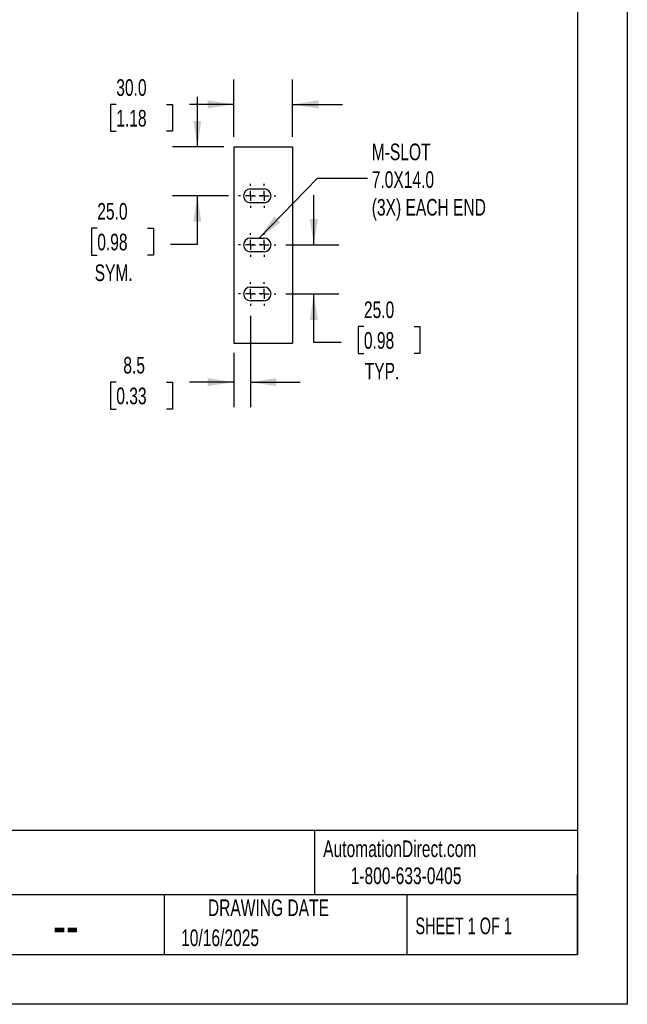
# Model space of a CAD drawing. Header units: millimetres. Extents: x 0 to 1118, y 0 to 864.
# Tile 3 of 6: x 808 to 1118, y 0 to 502. Entities that reach past the tile are written whole.
import ezdxf

# ---------------------------------------------------------------- set-up
doc = ezdxf.new("R2010")
doc.units = ezdxf.units.MM
doc.header["$LTSCALE"] = 4
doc.linetypes.add('CENTERX2', pattern=[20.32, 12.7, -2.54, 2.54, -2.54])
doc.layers.add('CENTER', color=40, linetype='CENTERX2')
doc.layers.add('DIMENSIONS', color=140, linetype='Continuous', lineweight=25)
doc.layers.add('TEXT', color=140, linetype='Continuous', lineweight=25)
doc.styles.add('SLDTEXTSTYLE0', font='TXT', dxfattribs={"width": 0.7})
doc.styles.add('SLDTEXTSTYLE1', font='TXT', dxfattribs={"width": 0.65})
doc.dimstyles.new('SLDDIMSTYLE1', dxfattribs={"dimtxt": 8.632031, "dimasz": 13.208, "dimexe": 0, "dimexo": 0.0625, "dimgap": 2.158008, "dimtad": 0, "dimtih": 1, "dimtoh": 1, "dimdec": 1, "dimrnd": 1e-09, "dimzin": 12, "dimdsep": 46, "dimtxsty": 'SLDTEXTSTYLE0', "dimsah": 1, "dimcen": 0.09, "dimadec": 0, "dimazin": 3, "dimtfac": 1, "dimtdec": 1, "dimtmove": 0, "dimatfit": 0, "dimfxl": 0, "dimfrac": 2, "dimtolj": 1, "dimtzin": 12, "dimarcsym": 0})
doc.dimstyles.new('SLDDIMSTYLE2', dxfattribs={"dimtxt": 8.632031, "dimasz": 13.208, "dimexe": 0, "dimexo": 0.0625, "dimgap": 2.158008, "dimtad": 0, "dimtih": 1, "dimtoh": 1, "dimdec": 1, "dimrnd": 1e-09, "dimzin": 4, "dimdsep": 46, "dimtxsty": 'SLDTEXTSTYLE0', "dimsah": 1, "dimcen": 0.09, "dimadec": 0, "dimazin": 1, "dimtfac": 1, "dimtdec": 1, "dimtmove": 0, "dimatfit": 0, "dimfxl": 0, "dimfrac": 2, "dimtolj": 1, "dimtzin": 12, "dimarcsym": 0})
doc.dimstyles.new('SLDDIMSTYLE3', dxfattribs={"dimtxt": 0.18, "dimasz": 13.208, "dimexe": 0, "dimexo": 0.0625, "dimgap": 0, "dimtad": 0, "dimtih": 1, "dimtoh": 1, "dimdec": 0, "dimrnd": 1e-09, "dimzin": 0, "dimdsep": 46, "dimtxsty": 'Standard', "dimsah": 1, "dimcen": 0.09, "dimadec": 0, "dimazin": 0, "dimtfac": 13.208, "dimtdec": 0, "dimtofl": 0, "dimtmove": 0, "dimatfit": 3, "dimfxl": 0, "dimfrac": 2, "dimtolj": 1, "dimtzin": 0, "dimarcsym": 0})

# ---------------------------------------------------------------- blocks, each defined once
blk = doc.blocks.new('_D_4')
at = {"layer": 'DIMENSIONS'}
for p, q in [((917.21, 442.07), (917.21, 471.28)), ((947.21, 442.07), (947.21, 471.28)), ((857.43, 458.58), (854.53, 458.58)), ((854.53, 458.58), (854.53, 444.86)), ((883.08, 458.58), (885.98, 458.58)), ((885.98, 458.58), (885.98, 444.86)), ((917.21, 458.58), (894.78, 458.58)), ((947.21, 458.58), (972.61, 458.58)), ((854.53, 444.86), (857.43, 444.86)), ((885.98, 444.86), (883.08, 444.86))]:
    blk.add_line(p, q, dxfattribs=at)
for points in [[(917.21, 458.58), (904, 460.61), (904, 456.54)], [(947.21, 458.58), (960.41, 456.54), (960.41, 460.61)]]:
    blk.add_solid(points, dxfattribs=at)
at = {"layer": 'DIMENSIONS', "char_height": 8.467, "attachment_point": 1, "style": 'SLDTEXTSTYLE0'}
for s, insert in [('30.0', (857.43, 471.42)), ('1.18', (857.43, 455.77))]:
    blk.add_mtext(s, dxfattribs=dict(at, insert=insert))
blk = doc.blocks.new('_D_5')
at = {"layer": 'DIMENSIONS'}
for p, q in [((898.72, 436.99), (898.72, 462.39)), ((912.13, 436.99), (886.02, 436.99)), ((914.59, 411.99), (886.02, 411.99)), ((898.72, 387.41), (898.72, 411.99)), ((847.75, 395.49), (844.85, 395.49)), ((844.85, 395.49), (844.85, 381.77)), ((873.4, 395.49), (876.3, 395.49)), ((876.3, 395.49), (876.3, 381.77)), ((885, 387.41), (898.72, 387.41)), ((844.85, 381.77), (847.75, 381.77)), ((876.3, 381.77), (873.4, 381.77))]:
    blk.add_line(p, q, dxfattribs=at)
for points in [[(898.72, 436.99), (900.75, 450.2), (896.69, 450.2)], [(898.72, 411.99), (896.69, 398.78), (900.75, 398.78)]]:
    blk.add_solid(points, dxfattribs=at)
at = {"layer": 'DIMENSIONS', "char_height": 8.467, "attachment_point": 1, "style": 'SLDTEXTSTYLE0'}
for s, insert in [('25.0', (847.75, 408.33)), ('0.98', (847.75, 392.68)), ('SYM.', (846.43, 377.03))]:
    blk.add_mtext(s, dxfattribs=dict(at, insert=insert))
blk = doc.blocks.new('_D_6')
at = {"layer": 'DIMENSIONS'}
for p, q in [((958.02, 386.99), (958.02, 412.39)), ((943.83, 386.99), (970.72, 386.99)), ((943.83, 361.99), (970.72, 361.99)), ((958.02, 337.26), (958.02, 361.99)), ((983.51, 345.34), (980.62, 345.34)), ((980.62, 345.34), (980.62, 331.62)), ((1009.16, 345.34), (1012.06, 345.34)), ((1012.06, 345.34), (1012.06, 331.62)), ((971.92, 337.26), (958.02, 337.26)), ((980.62, 331.62), (983.51, 331.62)), ((1012.06, 331.62), (1009.16, 331.62))]:
    blk.add_line(p, q, dxfattribs=at)
for points in [[(958.02, 386.99), (960.06, 400.2), (955.99, 400.2)], [(958.02, 361.99), (955.99, 348.78), (960.06, 348.78)]]:
    blk.add_solid(points, dxfattribs=at)
at = {"layer": 'DIMENSIONS', "char_height": 8.467, "attachment_point": 1, "style": 'SLDTEXTSTYLE0'}
for s, insert in [('25.0', (983.51, 358.18)), ('0.98', (983.51, 342.53)), ('TYP.', (983.93, 326.88))]:
    blk.add_mtext(s, dxfattribs=dict(at, insert=insert))
blk = doc.blocks.new('_D_7')
at = {"layer": 'DIMENSIONS'}
for p, q in [((925.71, 350.87), (925.71, 304.36)), ((917.21, 331.91), (917.21, 304.36)), ((857.43, 317.06), (854.53, 317.06)), ((854.53, 317.06), (854.53, 303.34)), ((883.08, 317.06), (885.98, 317.06)), ((885.98, 317.06), (885.98, 303.34)), ((917.21, 317.06), (894.78, 317.06)), ((925.71, 317.06), (951.11, 317.06)), ((854.53, 303.34), (857.43, 303.34)), ((885.98, 303.34), (883.08, 303.34))]:
    blk.add_line(p, q, dxfattribs=at)
for points in [[(917.21, 317.06), (904, 319.09), (904, 315.03)], [(925.71, 317.06), (938.91, 315.03), (938.91, 319.09)]]:
    blk.add_solid(points, dxfattribs=at)
at = {"layer": 'DIMENSIONS', "char_height": 8.467, "attachment_point": 1, "style": 'SLDTEXTSTYLE0'}
for s, insert in [('8.5', (861.02, 329.91)), ('0.33', (857.43, 314.26))]:
    blk.add_mtext(s, dxfattribs=dict(at, insert=insert))
blk = doc.blocks.new('SW_CENTERMARKSYMBOL_72')
at = {"layer": 'CENTER', "color": 0}
for p, q in [((0, 5.08), (0, 6.04)), ((-5.08, 0), (-6.04, 0)), ((0, 0), (-2.54, 0)), ((0, 0), (0, 2.54)), ((0, 0), (0, -2.54)), ((0, 0), (2.54, 0)), ((5.08, 0), (6.04, 0)), ((0, -5.08), (0, -6.04))]:
    blk.add_line(p, q, dxfattribs=at)
blk = doc.blocks.new('SW_CENTERMARKSYMBOL_73')
at = {"layer": 'CENTER', "color": 0}
for p, q in [((0, 5.08), (0, 6.04)), ((-5.08, 0), (-6.04, 0)), ((0, 0), (-2.54, 0)), ((0, 0), (0, 2.54)), ((0, 0), (0, -2.54)), ((0, 0), (2.54, 0)), ((5.08, 0), (6.04, 0)), ((0, -5.08), (0, -6.04))]:
    blk.add_line(p, q, dxfattribs=at)
blk = doc.blocks.new('SW_CENTERMARKSYMBOL_74')
at = {"layer": 'CENTER', "color": 0}
for p, q in [((0, 5.08), (0, 6.04)), ((-5.08, 0), (-6.04, 0)), ((0, 0), (-2.54, 0)), ((0, 0), (0, 2.54)), ((0, 0), (0, -2.54)), ((0, 0), (2.54, 0)), ((5.08, 0), (6.04, 0)), ((0, -5.08), (0, -6.04))]:
    blk.add_line(p, q, dxfattribs=at)
blk = doc.blocks.new('SW_CENTERMARKSYMBOL_75')
at = {"layer": 'CENTER', "color": 0}
for p, q in [((0, 5.08), (0, 6.04)), ((-5.08, 0), (-6.04, 0)), ((0, 0), (-2.54, 0)), ((0, 0), (0, 2.54)), ((0, 0), (0, -2.54)), ((0, 0), (2.54, 0)), ((5.08, 0), (6.04, 0)), ((0, -5.08), (0, -6.04))]:
    blk.add_line(p, q, dxfattribs=at)
blk = doc.blocks.new('SW_CENTERMARKSYMBOL_76')
at = {"layer": 'CENTER', "color": 0}
for p, q in [((0, 5.08), (0, 6.04)), ((-5.08, 0), (-6.04, 0)), ((0, 0), (-2.54, 0)), ((0, 0), (0, 2.54)), ((0, 0), (0, -2.54)), ((0, 0), (2.54, 0)), ((5.08, 0), (6.04, 0)), ((0, -5.08), (0, -6.04))]:
    blk.add_line(p, q, dxfattribs=at)
blk = doc.blocks.new('SW_CENTERMARKSYMBOL_77')
at = {"layer": 'CENTER', "color": 0}
for p, q in [((0, 5.08), (0, 6.04)), ((-5.08, 0), (-6.04, 0)), ((0, 0), (-2.54, 0)), ((0, 0), (0, 2.54)), ((0, 0), (0, -2.54)), ((0, 0), (2.54, 0)), ((5.08, 0), (6.04, 0)), ((0, -5.08), (0, -6.04))]:
    blk.add_line(p, q, dxfattribs=at)

msp = doc.modelspace()

# ---------------------------------------------------------------- linework, layer by layer
at = {"color": 7, "linetype": 'Continuous'}
for p, q in [((1117.61, 863.61), (1117.61, 0.01)), ((1117.61, 0.01), (0.01, 0.01))]:
    msp.add_line(p, q, dxfattribs=at)
for p, q in [((917.21, 436.99), (917.21, 336.99)), ((917.21, 436.99), (947.21, 436.99)), ((947.21, 436.99), (947.21, 336.99)), ((925.71, 415.49), (932.71, 415.49)), ((932.71, 408.49), (925.71, 408.49)), ((925.71, 390.49), (932.71, 390.49)), ((932.71, 383.49), (925.71, 383.49)), ((925.71, 365.49), (932.71, 365.49)), ((932.71, 358.49), (925.71, 358.49)), ((917.21, 336.99), (947.21, 336.99))]:
    msp.add_line(p, q)
for centre, start, end in [((925.71, 411.99), 90, 270), ((932.71, 411.99), 270, 90), ((925.71, 386.99), 90, 270), ((932.71, 386.99), 270, 90), ((925.71, 361.99), 90, 270), ((932.71, 361.99), 270, 90)]:
    msp.add_arc(centre, 3.5, start, end)
at = {"layer": 'TEXT'}
for p, q in [((1092.2, 838.2), (1092.2, 25.4)), ((1092.2, 88.5), (25.4, 88.5)), ((958.3, 88.5), (958.3, 55.88)), ((1092.2, 25.4), (1092.2, 66.04)), ((1092.2, 55.88), (25.4, 55.88)), ((881.86, 55.88), (881.86, 25.4)), ((1005.39, 55.88), (1005.39, 25.4)), ((25.4, 25.4), (1092.2, 25.4))]:
    msp.add_line(p, q, dxfattribs=at)

# ---------------------------------------------------------------- block references
at = {"layer": 'CENTER'}
for name, p in [('SW_CENTERMARKSYMBOL_72', (925.71, 411.99)), ('SW_CENTERMARKSYMBOL_73', (932.71, 411.99)), ('SW_CENTERMARKSYMBOL_74', (925.71, 386.99)), ('SW_CENTERMARKSYMBOL_75', (932.71, 386.99)), ('SW_CENTERMARKSYMBOL_76', (925.71, 361.99)), ('SW_CENTERMARKSYMBOL_77', (932.71, 361.99))]:
    msp.add_blockref(name, p, dxfattribs=at)

# ---------------------------------------------------------------- texts
at = {"color": 179, "linetype": 'Continuous', "lineweight": 18, "char_height": 8.4667, "attachment_point": 1, "style": 'SLDTEXTSTYLE0'}
for s, insert in [('AutomationDirect.com', (962.78, 83.51)), ('1-800-633-0405', (976.77, 69.75))]:
    msp.add_mtext(s, dxfattribs=dict(at, insert=insert))
at = {"layer": 'DIMENSIONS', "insert": (987.51, 438.61), "char_height": 8.4667, "attachment_point": 1, "style": 'SLDTEXTSTYLE0'}
msp.add_mtext('M-SLOT^J7.0X14.0^J(3X) EACH END', dxfattribs=at)
at = {"layer": 'TEXT'}
for s, insert, char_height, attachment_point, style in [('DRAWING DATE', (934.9, 53.46), 8.4667, 2, 'SLDTEXTSTYLE0'), ('SHEET 1 OF 1', (1009.77, 44.21), 8.4667, 1, 'SLDTEXTSTYLE1'), ('--', (825.19, 50.94), 21.167, 1, 'SLDTEXTSTYLE0'), ('10/16/2025', (890.45, 38.15), 8.467, 1, 'SLDTEXTSTYLE0')]:
    msp.add_mtext(s, dxfattribs=dict(at, insert=insert, char_height=char_height, attachment_point=attachment_point, style=style))

# ---------------------------------------------------------------- dimensions: what is measured, and where the dimension line sits
at = {"layer": 'DIMENSIONS'}
for base, p1, p2, dimstyle, picture, middle in [((947.21, 458.58), (917.21, 436.99), (947.21, 436.99), 'SLDDIMSTYLE2', '_D_4', (870.26, 458.58)), ((917.21, 317.06), (925.71, 355.95), (917.21, 336.99), 'SLDDIMSTYLE1', '_D_7', (870.26, 317.06))]:
    dim = msp.add_linear_dim(base=base, p1=p1, p2=p2, angle=0, dimstyle=dimstyle, dxfattribs=at)
    dim.commit()
    dim.dimension.update_dxf_attribs({"geometry": picture, "text_midpoint": middle, "dimtype": 160})
for base, p1, p2, text, picture, middle in [((898.72, 436.99), (919.67, 411.99), (917.21, 436.99), '<>\\PSYM.', '_D_5', (898.72, 387.41)), ((958.02, 361.99), (938.75, 386.99), (938.75, 361.99), '<>\\PTYP.', '_D_6', (958.02, 337.26))]:
    dim = msp.add_linear_dim(base=base, p1=p1, p2=p2, angle=90, text=text, dimstyle='SLDDIMSTYLE2', dxfattribs=at)
    dim.commit()
    dim.dimension.update_dxf_attribs({"geometry": picture, "text_midpoint": middle, "dimtype": 160})

# ---------------------------------------------------------------- leaders
msp.add_leader([(930.24, 390.49), (959.87, 420.93), (985.26, 420.93)], dimstyle='SLDDIMSTYLE3', dxfattribs=at)

doc.saveas('drawing.dxf')
